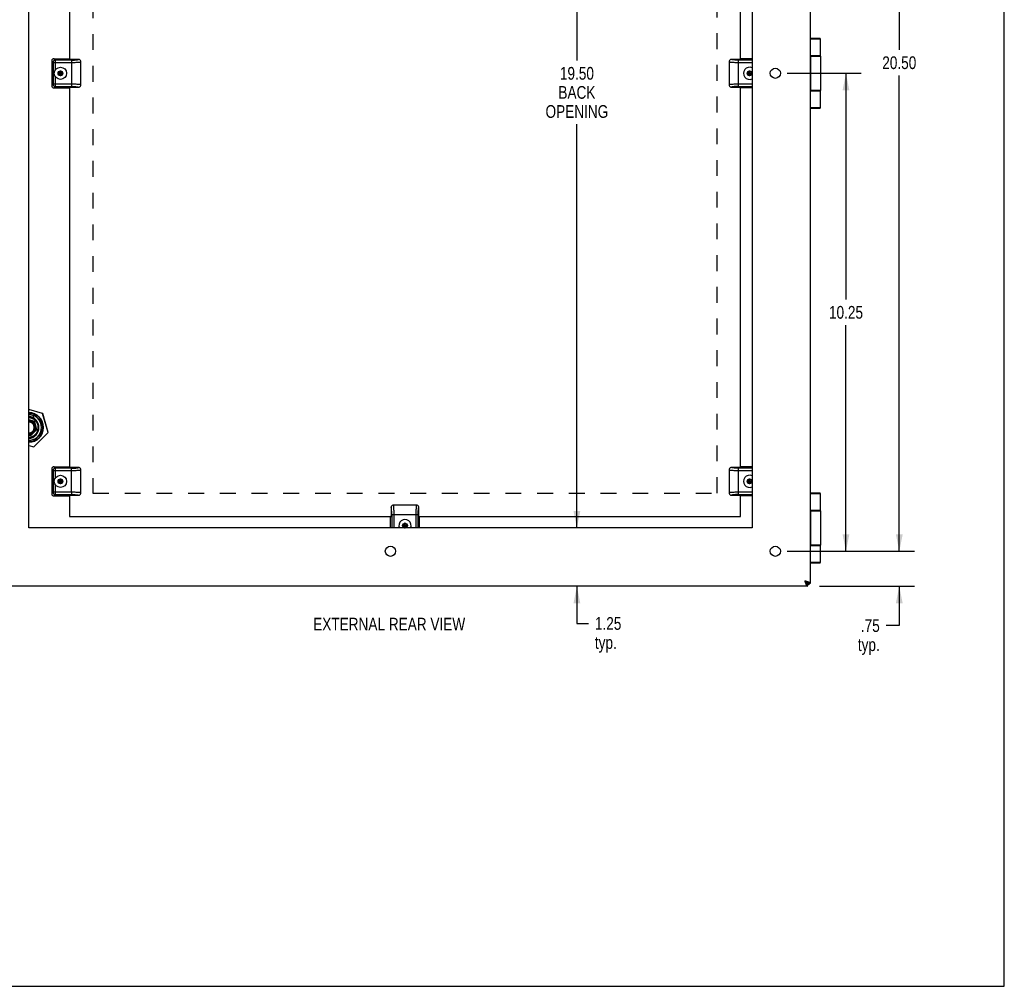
# Model space of a CAD drawing. Header units: inches. Extents: x 0 to 61.8, y 0 to 40.
# Tile 9 of 11: x 40.7 to 61.8, y 0 to 20.7. Entities that reach past the tile are written whole.
import ezdxf

# ---------------------------------------------------------------- set-up
doc = ezdxf.new("R2010")
doc.units = ezdxf.units.IN
doc.header["$LTSCALE"] = 3.4
doc.header["$MEASUREMENT"] = 0
doc.linetypes.add('HIDDEN', pattern=[0.2, 0.1, -0.1])
doc.layers.get('0').update_dxf_attribs({"linetype": 'CONTINUOUS'})
for name, color, linetype in [('02___PRT_ALL_AXES', 7, 'CONTINUOUS'), ('DEFAULT_2', 8, 'HIDDEN'), ('DIMENSIONS', 7, 'CONTINUOUS')]:
    doc.layers.add(name, color=color, linetype=linetype)
doc.styles.get("Standard").update_dxf_attribs({"font": 'txt', "width": 0.8})
doc.dimstyles.new('DIMSTYLE_1', dxfattribs={"dimtxt": 0.272727, "dimasz": 0.363636, "dimexe": 0.09, "dimexo": 0.07, "dimgap": 0.0375, "dimtad": 0, "dimtih": 1, "dimtoh": 1, "dimzin": 4, "dimdsep": 46, "dimtxsty": 'Standard', "dimblk": '_FILLED', "dimblk1": '_FILLED', "dimblk2": '_FILLED', "dimcen": 0.09, "dimadec": 0, "dimazin": 0, "dimtfac": 1, "dimtofl": 0, "dimtmove": 0, "dimatfit": 3, "dimldrblk": '_FILLED', "dimfxl": 0, "dimtolj": 1, "dimtzin": 4, "dimarcsym": 0})

# ---------------------------------------------------------------- blocks, each defined once
blk = doc.blocks.new('_FILLED')
at = {"color": 0, "linetype": 'ByBlock'}
blk.add_solid([(0, 0), (-1, 0.2), (-1, -0.2)], dxfattribs=at)
blk = doc.blocks.new('*D3')
at = {"layer": 'DIMENSIONS', "color": 2, "linetype": 'Continuous'}
for p, q in [((57.165, 29.828), (59.894, 29.828)), ((59.567, 29.828), (59.567, 20.079)), ((59.567, 9.328), (59.567, 19.533)), ((57.274, 9.328), (59.894, 9.328))]:
    blk.add_line(p, q, dxfattribs=at)
at = {"layer": 'DIMENSIONS', "color": 2, "linetype": 'Continuous', "xscale": 0.3636363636, "yscale": 0.3636363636, "zscale": 0.3636363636}
for p, rotation in [((59.567, 29.828), 90), ((59.567, 9.328), 270)]:
    blk.add_blockref('_FILLED', p, dxfattribs=dict(at, rotation=rotation))
at = {"layer": 'DIMENSIONS', "color": 2, "linetype": 'Continuous', "insert": (59.567, 19.942), "char_height": 0.2727, "width": 1.09091, "attachment_point": 2, "line_spacing_factor": 0.9}
blk.add_mtext('20.50', dxfattribs=at)
blk = doc.blocks.new('*D4')
at = {"layer": 'DIMENSIONS', "color": 2, "linetype": 'Continuous'}
for p, q in [((59.567, 9.328), (59.567, 10.055)), ((57.165, 9.328), (59.894, 9.328)), ((57.855, 8.578), (59.894, 8.578)), ((59.567, 8.578), (59.567, 7.735)), ((59.567, 7.735), (59.285, 7.735))]:
    blk.add_line(p, q, dxfattribs=at)
at = {"layer": 'DIMENSIONS', "color": 2, "linetype": 'Continuous', "xscale": 0.3636363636, "yscale": 0.3636363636, "zscale": 0.3636363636}
for p, rotation in [((59.567, 9.328), 270), ((59.567, 8.578), 90)]:
    blk.add_blockref('_FILLED', p, dxfattribs=dict(at, rotation=rotation))
at = {"layer": 'DIMENSIONS', "color": 2, "linetype": 'Continuous', "insert": (59.149, 7.871), "char_height": 0.2727, "width": 0.87273, "attachment_point": 3, "line_spacing_factor": 0.9}
blk.add_mtext('.75\\Ptyp.', dxfattribs=at)
blk = doc.blocks.new('*D11')
at = {"layer": 'DIMENSIONS', "color": 2, "linetype": 'Continuous'}
for p, q in [((57.165, 19.578), (58.752, 19.578)), ((58.425, 19.578), (58.425, 14.726)), ((58.425, 9.328), (58.425, 14.18)), ((57.165, 9.328), (58.752, 9.328))]:
    blk.add_line(p, q, dxfattribs=at)
at = {"layer": 'DIMENSIONS', "color": 2, "linetype": 'Continuous', "xscale": 0.3636363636, "yscale": 0.3636363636, "zscale": 0.3636363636}
for p, rotation in [((58.425, 19.578), 90), ((58.425, 9.328), 270)]:
    blk.add_blockref('_FILLED', p, dxfattribs=dict(at, rotation=rotation))
at = {"layer": 'DIMENSIONS', "color": 2, "linetype": 'Continuous', "insert": (58.425, 14.589), "char_height": 0.2727, "width": 1.09091, "attachment_point": 2, "line_spacing_factor": 0.9}
blk.add_mtext('10.25', dxfattribs=at)
blk = doc.blocks.new('*D14')
at = {"layer": 'DIMENSIONS', "color": 2, "linetype": 'Continuous'}
for p, q in [((52.658, 29.328), (52.658, 19.851)), ((52.658, 9.828), (52.658, 18.487))]:
    blk.add_line(p, q, dxfattribs=at)
at = {"layer": 'DIMENSIONS', "color": 2, "linetype": 'Continuous', "xscale": 0.3636363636, "yscale": 0.3636363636, "zscale": 0.3636363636}
for p, rotation in [((52.658, 29.328), 90), ((52.658, 9.828), 270)]:
    blk.add_blockref('_FILLED', p, dxfattribs=dict(at, rotation=rotation))
at = {"layer": 'DIMENSIONS', "color": 2, "linetype": 'Continuous', "insert": (52.658, 19.714), "char_height": 0.2727, "width": 1.52727, "attachment_point": 2, "line_spacing_factor": 0.9}
blk.add_mtext('19.50\\PBACK\\POPENING', dxfattribs=at)
blk = doc.blocks.new('*D15')
at = {"layer": 'DIMENSIONS', "color": 2, "linetype": 'Continuous'}
for p, q in [((52.658, 9.828), (52.658, 10.555)), ((52.658, 8.578), (52.658, 7.781)), ((52.658, 7.781), (52.907, 7.781))]:
    blk.add_line(p, q, dxfattribs=at)
at = {"layer": 'DIMENSIONS', "color": 2, "linetype": 'Continuous', "xscale": 0.3636363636, "yscale": 0.3636363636, "zscale": 0.3636363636}
for p, rotation in [((52.658, 9.828), 270), ((52.658, 8.578), 90)]:
    blk.add_blockref('_FILLED', p, dxfattribs=dict(at, rotation=rotation))
at = {"layer": 'DIMENSIONS', "color": 2, "linetype": 'Continuous', "insert": (53.043, 7.917), "char_height": 0.2727, "width": 0.87273, "attachment_point": 1, "line_spacing_factor": 0.9}
blk.add_mtext('1.25\\Ptyp.', dxfattribs=at)

msp = doc.modelspace()

# ---------------------------------------------------------------- linework, layer by layer
at = {"color": 7, "linetype": 'Continuous'}
for p, q in [((61.8182, 0), (61.8182, 40)), ((57.8605, 20.3281), (57.6608, 20.3281)), ((57.8805, 20.3081), (57.6608, 20.3081)), ((41.4008, 19.8408), (41.4008, 19.3154)), ((41.4296, 19.812), (41.4008, 19.8408)), ((41.4506, 19.8906), (41.4794, 19.8618)), ((41.4506, 19.8906), (41.7336, 19.8906)), ((41.4794, 19.6509), (41.4794, 19.8618)), ((41.8258, 19.8618), (41.4794, 19.8618)), ((41.7858, 19.8806), (41.7794, 19.8869)), ((41.9745, 19.8766), (41.7898, 19.8766)), ((41.8258, 19.8618), (41.8258, 19.2944)), ((56.1568, 19.8766), (55.972, 19.8766)), ((56.0124, 19.8658), (56.0092, 19.8661)), ((56.0146, 19.8656), (56.0124, 19.8658)), ((56.018, 19.8653), (56.0146, 19.8656)), ((56.0216, 19.8651), (56.018, 19.8653)), ((56.0252, 19.8648), (56.0216, 19.8651)), ((56.0289, 19.8645), (56.0252, 19.8648)), ((56.0329, 19.8643), (56.0289, 19.8645)), ((56.0364, 19.8641), (56.0329, 19.8643)), ((56.0397, 19.8639), (56.0364, 19.8641)), ((56.044, 19.8636), (56.0397, 19.8639)), ((56.0486, 19.8634), (56.044, 19.8636)), ((56.0488, 19.8634), (56.0488, 19.8634)), ((56.0488, 19.8634), (56.0488, 19.8634)), ((56.0622, 19.8628), (56.0589, 19.863)), ((56.0668, 19.8627), (56.0622, 19.8628)), ((56.0712, 19.8625), (56.0668, 19.8627)), ((56.0763, 19.8624), (56.0712, 19.8625)), ((56.0802, 19.8623), (56.0763, 19.8624)), ((56.0845, 19.8622), (56.0802, 19.8623)), ((56.0891, 19.8621), (56.0845, 19.8622)), ((56.0927, 19.862), (56.0891, 19.8621)), ((56.098, 19.8619), (56.0927, 19.862)), ((56.1031, 19.8619), (56.098, 19.8619)), ((56.1079, 19.8618), (56.1031, 19.8619)), ((56.1124, 19.8618), (56.1079, 19.8618)), ((56.1167, 19.8618), (56.1124, 19.8618)), ((56.4108, 19.8618), (56.1167, 19.8618)), ((56.1208, 19.2944), (56.1208, 19.8618)), ((56.4108, 19.8906), (56.2129, 19.8906)), ((57.8805, 19.9531), (57.6608, 19.9531)), ((57.6608, 19.9481), (57.8805, 19.9481)), ((57.6652, 19.2081), (57.6652, 19.9481)), ((41.4296, 19.812), (41.4296, 19.3442)), ((41.4296, 19.812), (41.8258, 19.812)), ((41.5883, 19.6265), (41.5463, 19.6023)), ((41.5883, 19.5297), (41.5883, 19.6265)), ((41.6302, 19.6023), (41.5883, 19.6265)), ((42.0258, 19.3311), (42.0258, 19.8251)), ((42.0258, 19.825), (42.0258, 19.8251)), ((55.9208, 19.8251), (55.9208, 19.3311)), ((55.9208, 19.8251), (55.9208, 19.8251)), ((56.1208, 19.812), (56.4108, 19.812)), ((56.3583, 19.6265), (56.3163, 19.6023)), ((56.4002, 19.6023), (56.3583, 19.6265)), ((56.3583, 19.5297), (56.3583, 19.6265)), ((41.4794, 19.2944), (41.4794, 19.5053)), ((41.5463, 19.6023), (41.5463, 19.5539)), ((41.5463, 19.5539), (41.6302, 19.6023)), ((41.5463, 19.6023), (41.6302, 19.5539)), ((41.5463, 19.5539), (41.5883, 19.5297)), ((41.5883, 19.6238), (41.5487, 19.6009)), ((41.5487, 19.6009), (41.5487, 19.5553)), ((41.5487, 19.5553), (41.5883, 19.5324)), ((41.6278, 19.6009), (41.5883, 19.6238)), ((41.5883, 19.5324), (41.6278, 19.5553)), ((41.5883, 19.5297), (41.6302, 19.5539)), ((41.6278, 19.5553), (41.6278, 19.6009)), ((41.6302, 19.5539), (41.6302, 19.6023)), ((56.3163, 19.5539), (56.4002, 19.6023)), ((56.3163, 19.6023), (56.4002, 19.5539)), ((56.3163, 19.6023), (56.3163, 19.5539)), ((56.3163, 19.5539), (56.3583, 19.5297)), ((56.3583, 19.6238), (56.3187, 19.6009)), ((56.3187, 19.6009), (56.3187, 19.5553)), ((56.3187, 19.5553), (56.3583, 19.5324)), ((56.3978, 19.6009), (56.3583, 19.6238)), ((56.3583, 19.5324), (56.3978, 19.5553)), ((56.3583, 19.5297), (56.4002, 19.5539)), ((56.3978, 19.5553), (56.3978, 19.6009)), ((56.4002, 19.5539), (56.4002, 19.6023)), ((41.4008, 19.3154), (41.4296, 19.3442)), ((41.8258, 19.3442), (41.4296, 19.3442)), ((41.4794, 19.2944), (41.4506, 19.2656)), ((41.4506, 19.2656), (41.7336, 19.2656)), ((41.4794, 19.2944), (41.8298, 19.2944)), ((41.7898, 19.2796), (41.9745, 19.2796)), ((41.8298, 19.2944), (41.8341, 19.2944)), ((41.8341, 19.2944), (41.8387, 19.2944)), ((41.8387, 19.2944), (41.8435, 19.2943)), ((41.8435, 19.2943), (41.8485, 19.2943)), ((41.8485, 19.2943), (41.8538, 19.2942)), ((41.8538, 19.2942), (41.8574, 19.2941)), ((41.8574, 19.2941), (41.862, 19.294)), ((41.862, 19.294), (41.8663, 19.2939)), ((41.8663, 19.2939), (41.8702, 19.2938)), ((41.8702, 19.2938), (41.8753, 19.2937)), ((41.8753, 19.2937), (41.8797, 19.2935)), ((41.8797, 19.2935), (41.8843, 19.2934)), ((41.8843, 19.2934), (41.8876, 19.2933)), ((41.8979, 19.2928), (41.8979, 19.2928)), ((41.8979, 19.2928), (41.9025, 19.2926)), ((41.9025, 19.2926), (41.9068, 19.2923)), ((41.9068, 19.2923), (41.9101, 19.2921)), ((41.9101, 19.2921), (41.9136, 19.2919)), ((41.9136, 19.2919), (41.9176, 19.2917)), ((41.9176, 19.2917), (41.9213, 19.2914)), ((41.9261, 19.291), (41.9296, 19.2908)), ((41.9296, 19.2908), (41.9319, 19.2906)), ((41.9319, 19.2906), (41.9341, 19.2904)), ((41.9341, 19.2904), (41.9373, 19.2901)), ((42.0258, 19.3311), (42.0258, 19.3311)), ((55.9208, 19.3312), (55.9208, 19.3311)), ((55.972, 19.2796), (56.1568, 19.2796)), ((56.4108, 19.3442), (56.1208, 19.3442)), ((56.1208, 19.2944), (56.4108, 19.2944)), ((56.1608, 19.2756), (56.1671, 19.2693)), ((56.4108, 19.2656), (56.2129, 19.2656)), ((57.8805, 19.2081), (57.6608, 19.2081)), ((57.6608, 19.2031), (57.8805, 19.2031)), ((57.6608, 18.8481), (57.8805, 18.8481)), ((57.6608, 18.8281), (57.8605, 18.8281)), ((41.2071, 12.2833), (40.9108, 12.3686)), ((41.2063, 12.2807), (40.9108, 12.3657)), ((41.2085, 12.0793), (41.0049, 12.2829)), ((41.0093, 12.2676), (41.1932, 12.0837)), ((41.2063, 12.2807), (41.2071, 12.2833)), ((41.2063, 12.2807), (41.2089, 12.2815)), ((41.3227, 11.8762), (41.2063, 12.2807)), ((41.3253, 11.877), (41.2089, 12.2815)), ((41.04, 12.1144), (40.9108, 12.144)), ((41.0316, 12.106), (40.9108, 12.1337)), ((41.0093, 12.1885), (41.0093, 12.238)), ((41.0316, 12.106), (41.04, 12.1144)), ((41.0692, 11.9421), (41.0316, 12.106)), ((41.0802, 11.9389), (41.04, 12.1144)), ((40.9108, 11.8315), (40.9497, 11.8226)), ((40.9108, 11.8213), (40.9529, 11.8116)), ((40.9497, 11.8226), (40.9902, 11.8631)), ((40.9497, 11.8226), (40.9529, 11.8116)), ((40.9529, 11.8116), (41.0802, 11.9389)), ((40.9902, 11.8631), (40.988, 11.8664)), ((41.0049, 11.6834), (41.2085, 11.8869)), ((41.1932, 11.8825), (41.0093, 11.6986)), ((41.0156, 11.5692), (41.3227, 11.8762)), ((41.0175, 11.5672), (41.3246, 11.8743)), ((41.0287, 11.9016), (41.0254, 11.9038)), ((41.0287, 11.9016), (41.0692, 11.9421)), ((41.0692, 11.9421), (41.0802, 11.9389)), ((41.1287, 11.9833), (41.1287, 11.9829)), ((41.3227, 11.8762), (41.3253, 11.877)), ((41.3227, 11.8762), (41.3246, 11.8743)), ((40.9108, 11.5993), (41.0156, 11.5692)), ((40.9108, 11.5965), (41.0148, 11.5665)), ((41.0156, 11.5692), (41.0148, 11.5665)), ((41.0156, 11.5692), (41.0175, 11.5672)), ((41.4296, 11.062), (41.4008, 11.0908)), ((41.4008, 11.0908), (41.4008, 10.5654)), ((41.4296, 11.062), (41.8258, 11.062)), ((41.4296, 11.062), (41.4296, 10.5942)), ((41.4506, 11.1406), (41.4794, 11.1118)), ((41.4506, 11.1406), (41.7336, 11.1406)), ((41.8258, 11.1118), (41.4794, 11.1118)), ((41.4794, 10.9009), (41.4794, 11.1118)), ((41.7858, 11.1306), (41.7794, 11.1369)), ((41.9745, 11.1266), (41.7898, 11.1266)), ((41.8258, 10.5942), (41.8258, 11.1118)), ((42.0258, 10.5811), (42.0258, 11.0751)), ((42.0258, 11.075), (42.0258, 11.0751)), ((55.9208, 11.0751), (55.9208, 10.5811)), ((55.9208, 11.0751), (55.9208, 11.0751)), ((56.1568, 11.1266), (55.972, 11.1266)), ((56.0124, 11.1158), (56.0092, 11.1161)), ((56.0146, 11.1156), (56.0124, 11.1158)), ((56.018, 11.1153), (56.0146, 11.1156)), ((56.0216, 11.1151), (56.018, 11.1153)), ((56.0252, 11.1148), (56.0216, 11.1151)), ((56.0289, 11.1145), (56.0252, 11.1148)), ((56.0329, 11.1143), (56.0289, 11.1145)), ((56.0364, 11.1141), (56.0329, 11.1143)), ((56.0397, 11.1139), (56.0364, 11.1141)), ((56.044, 11.1136), (56.0397, 11.1139)), ((56.0486, 11.1134), (56.044, 11.1136)), ((56.0488, 11.1134), (56.0488, 11.1134)), ((56.0488, 11.1134), (56.0488, 11.1134)), ((56.0655, 11.1127), (56.06, 11.1129)), ((56.0696, 11.1126), (56.0655, 11.1127)), ((56.0745, 11.1124), (56.0696, 11.1126)), ((56.0782, 11.1123), (56.0745, 11.1124)), ((56.0823, 11.1122), (56.0782, 11.1123)), ((56.0868, 11.1121), (56.0823, 11.1122)), ((56.091, 11.112), (56.0868, 11.1121)), ((56.0963, 11.112), (56.091, 11.112)), ((56.1014, 11.1119), (56.0963, 11.112)), ((56.1063, 11.1119), (56.1014, 11.1119)), ((56.1109, 11.1118), (56.1063, 11.1119)), ((56.1153, 11.1118), (56.1109, 11.1118)), ((56.1208, 11.0958), (56.1208, 11.1118)), ((56.1208, 11.062), (56.1208, 11.0958)), ((56.1208, 11.062), (56.4108, 11.062)), ((56.1208, 10.5444), (56.1208, 11.062)), ((56.4108, 11.1406), (56.2129, 11.1406)), ((41.5883, 10.8765), (41.5463, 10.8523)), ((41.5463, 10.8523), (41.6302, 10.8039)), ((41.5463, 10.8523), (41.5463, 10.8039)), ((41.5463, 10.8039), (41.6302, 10.8523)), ((41.5463, 10.8039), (41.5883, 10.7797)), ((41.5883, 10.8738), (41.5487, 10.8509)), ((41.5487, 10.8509), (41.5487, 10.8053)), ((41.5487, 10.8053), (41.5883, 10.7824)), ((41.6302, 10.8523), (41.5883, 10.8765)), ((41.5883, 10.7797), (41.5883, 10.8765)), ((41.6278, 10.8509), (41.5883, 10.8738)), ((41.5883, 10.7824), (41.6278, 10.8053)), ((41.5883, 10.7797), (41.6302, 10.8039)), ((41.6278, 10.8053), (41.6278, 10.8509)), ((41.6302, 10.8039), (41.6302, 10.8523)), ((56.3583, 10.8765), (56.3163, 10.8523)), ((56.3163, 10.8523), (56.4002, 10.8039)), ((56.3163, 10.8523), (56.3163, 10.8039)), ((56.3163, 10.8039), (56.4002, 10.8523)), ((56.3163, 10.8039), (56.3583, 10.7797)), ((56.3583, 10.8738), (56.3187, 10.8509)), ((56.3187, 10.8509), (56.3187, 10.8053)), ((56.3187, 10.8053), (56.3583, 10.7824)), ((56.4002, 10.8523), (56.3583, 10.8765)), ((56.3583, 10.7797), (56.3583, 10.8765)), ((56.3978, 10.8509), (56.3583, 10.8738)), ((56.3583, 10.7824), (56.3978, 10.8053)), ((56.3583, 10.7797), (56.4002, 10.8039)), ((56.3978, 10.8053), (56.3978, 10.8509)), ((56.4002, 10.8039), (56.4002, 10.8523)), ((41.4008, 10.5654), (41.4296, 10.5942)), ((41.8258, 10.5942), (41.4296, 10.5942)), ((41.4794, 10.5444), (41.4794, 10.7553)), ((41.8258, 10.5942), (41.8258, 10.5604)), ((41.8258, 10.5604), (41.8258, 10.5444)), ((42.0258, 10.5811), (42.0258, 10.5811)), ((55.9208, 10.5812), (55.9208, 10.5811)), ((56.4108, 10.5942), (56.1208, 10.5942)), ((57.8605, 10.5781), (57.6608, 10.5781)), ((57.8805, 10.5581), (57.6608, 10.5581)), ((41.4794, 10.5444), (41.4506, 10.5156)), ((41.4506, 10.5156), (41.7336, 10.5156)), ((41.4794, 10.5444), (41.8298, 10.5444)), ((41.7898, 10.5296), (41.9745, 10.5296)), ((41.8298, 10.5444), (41.8341, 10.5444)), ((41.8341, 10.5444), (41.8387, 10.5444)), ((41.8387, 10.5444), (41.8435, 10.5443)), ((41.8435, 10.5443), (41.8485, 10.5443)), ((41.8485, 10.5443), (41.8538, 10.5442)), ((41.8538, 10.5442), (41.8574, 10.5441)), ((41.8574, 10.5441), (41.862, 10.544)), ((41.862, 10.544), (41.8663, 10.5439)), ((41.8663, 10.5439), (41.8702, 10.5438)), ((41.8702, 10.5438), (41.8753, 10.5437)), ((41.8753, 10.5437), (41.8797, 10.5435)), ((41.8797, 10.5435), (41.8843, 10.5434)), ((41.8843, 10.5434), (41.8876, 10.5433)), ((41.8979, 10.5428), (41.8979, 10.5428)), ((41.8979, 10.5428), (41.9025, 10.5426)), ((41.9025, 10.5426), (41.9049, 10.5424)), ((41.9049, 10.5424), (41.9081, 10.5423)), ((41.9081, 10.5423), (41.9115, 10.5421)), ((41.9115, 10.5421), (41.915, 10.5418)), ((41.915, 10.5418), (41.9188, 10.5416)), ((41.9188, 10.5416), (41.9225, 10.5413)), ((41.9225, 10.5413), (41.9261, 10.541)), ((41.9261, 10.541), (41.9296, 10.5408)), ((41.9296, 10.5408), (41.9319, 10.5406)), ((41.9319, 10.5406), (41.9341, 10.5404)), ((41.9341, 10.5404), (41.9373, 10.5401)), ((55.972, 10.5296), (56.1568, 10.5296)), ((56.1208, 10.5444), (56.4108, 10.5444)), ((56.1608, 10.5256), (56.1671, 10.5193)), ((56.4108, 10.5156), (56.2129, 10.5156)), ((48.6748, 10.2668), (48.6748, 10.0821)), ((49.2203, 10.3181), (48.7263, 10.3181)), ((48.7263, 10.3181), (48.7263, 10.3181)), ((49.2203, 10.3181), (49.2202, 10.3181)), ((49.257, 10.1358), (49.2571, 10.1408)), ((49.257, 10.131), (49.257, 10.1358)), ((49.257, 10.1265), (49.257, 10.131)), ((49.2571, 10.1408), (49.2572, 10.1461)), ((49.2572, 10.1497), (49.2573, 10.1544)), ((49.2572, 10.1461), (49.2572, 10.1497)), ((49.2573, 10.1544), (49.2574, 10.1586)), ((49.2574, 10.1586), (49.2575, 10.1625)), ((49.2575, 10.1625), (49.2577, 10.1677)), ((49.2577, 10.1677), (49.2578, 10.172)), ((49.2578, 10.172), (49.258, 10.1767)), ((49.258, 10.1767), (49.2581, 10.18)), ((49.2585, 10.19), (49.2585, 10.1901)), ((49.2586, 10.1902), (49.2588, 10.1949)), ((49.2585, 10.1901), (49.2585, 10.1901)), ((49.2588, 10.1949), (49.259, 10.1991)), ((49.259, 10.1991), (49.2592, 10.2025)), ((49.2595, 10.2066), (49.2597, 10.2099)), ((49.2597, 10.2099), (49.2599, 10.2137)), ((49.2599, 10.2137), (49.2602, 10.2173)), ((49.2602, 10.2173), (49.2605, 10.2208)), ((49.2605, 10.2208), (49.2608, 10.2243)), ((49.2608, 10.2243), (49.261, 10.2265)), ((49.261, 10.2265), (49.2613, 10.2297)), ((49.2718, 10.0821), (49.2718, 10.2668)), ((57.8805, 10.2031), (57.6608, 10.2031)), ((57.6608, 10.1981), (57.8805, 10.1981)), ((57.6652, 9.4581), (57.6652, 10.1981)), ((48.6608, 9.8281), (48.6608, 10.026)), ((48.6708, 10.0781), (48.6644, 10.0718)), ((48.6896, 10.1181), (49.2569, 10.1181)), ((48.6896, 10.1181), (48.6896, 9.8281)), ((48.7394, 9.8281), (48.7394, 10.1181)), ((48.9733, 9.929), (48.9313, 9.9048)), ((48.9733, 9.9263), (48.9337, 9.9034)), ((49.0152, 9.9048), (48.9733, 9.929)), ((48.9733, 9.8322), (48.9733, 9.929)), ((49.0128, 9.9034), (48.9733, 9.9263)), ((49.2071, 10.1181), (49.2071, 9.8281)), ((49.2569, 10.1221), (49.257, 10.1265)), ((49.2569, 9.8281), (49.2569, 10.1221)), ((49.2858, 9.8281), (49.2858, 10.026)), ((48.9313, 9.9048), (49.0152, 9.8564)), ((48.9313, 9.9048), (48.9313, 9.8564)), ((48.9313, 9.8564), (49.0152, 9.9048)), ((48.9313, 9.8564), (48.9733, 9.8322)), ((48.9337, 9.9034), (48.9337, 9.8578)), ((48.9337, 9.8578), (48.9733, 9.8349)), ((48.9733, 9.8349), (49.0128, 9.8578)), ((48.9733, 9.8322), (49.0152, 9.8564)), ((49.0128, 9.8578), (49.0128, 9.9034)), ((49.0152, 9.8564), (49.0152, 9.9048)), ((57.8805, 9.4581), (57.6608, 9.4581)), ((57.6608, 9.4531), (57.8805, 9.4531)), ((57.6608, 9.0981), (57.8805, 9.0981)), ((57.6608, 9.0781), (57.8605, 9.0781)), ((57.5794, 8.6595), (57.5408, 8.6981)), ((57.5794, 8.6595), (57.5675, 8.6595)), ((57.5794, 8.6714), (57.5794, 8.6595)), ((57.6608, 8.6381), (57.6008, 8.6381)), ((57.6008, 8.5781), (57.6008, 8.6381)), ((57.6307, 8.6381), (57.6307, 8.6081)), ((0, 0), (61.8182, 0))]:
    msp.add_line(p, q, dxfattribs=at)
at = {"color": 3, "linetype": 'Continuous'}
for p, q in [((57.6608, 30.5181), (57.6608, 8.6381)), ((41.7858, 28.0296), (41.7858, 19.8766)), ((56.1608, 19.8766), (56.1608, 28.0296)), ((41.7858, 19.2796), (41.7858, 11.1266)), ((56.1608, 11.1266), (56.1608, 19.2796)), ((41.7858, 10.5296), (41.7858, 10.0781)), ((56.1608, 10.0781), (56.1608, 10.5296)), ((41.7858, 10.0781), (48.6748, 10.0781)), ((49.2718, 10.0781), (56.1608, 10.0781)), ((57.6008, 8.5781), (39.7208, 8.5781)), ((57.6307, 8.6081), (57.6008, 8.6081))]:
    msp.add_line(p, q, dxfattribs=at)
at = {"color": 7, "linetype": 'Continuous'}
for points in [[(41.4154, 19.876), (41.411, 19.8711), (41.4074, 19.8657), (41.4045, 19.8599), (41.4025, 19.8537), (41.4012, 19.8474), (41.4008, 19.8408)], [(41.4506, 19.8906), (41.444, 19.8902), (41.4376, 19.8889), (41.4315, 19.8868), (41.4256, 19.8839), (41.4203, 19.8803), (41.4154, 19.876)], [(41.4443, 19.8471), (41.44, 19.8422), (41.4364, 19.8368), (41.4335, 19.831), (41.4314, 19.8248), (41.43, 19.8185), (41.4296, 19.812)], [(41.4794, 19.8618), (41.4729, 19.8613), (41.4666, 19.86), (41.4604, 19.8579), (41.4546, 19.855), (41.4492, 19.8514), (41.4443, 19.8471)], [(41.7336, 19.8906), (41.7393, 19.8906), (41.7449, 19.8905), (41.7503, 19.8903), (41.7554, 19.8901), (41.7602, 19.8899), (41.7647, 19.8895)], [(41.7647, 19.8895), (41.7686, 19.8892), (41.772, 19.8888), (41.7749, 19.8884), (41.7771, 19.8879), (41.7786, 19.8874), (41.7794, 19.8869)], [(41.8258, 19.8618), (41.8584, 19.8621), (41.8881, 19.863), (41.9152, 19.8644), (41.9384, 19.8662), (41.9565, 19.8685), (41.969, 19.871), (41.9749, 19.8737), (41.9745, 19.8766)], [(42.0067, 19.865), (42.0043, 19.8668), (41.9975, 19.871), (41.99, 19.8741), (41.9824, 19.8759), (41.9745, 19.8766)], [(42.0257, 19.825), (42.0237, 19.8392), (42.018, 19.852), (42.0097, 19.8623), (42.0067, 19.865)], [(55.9395, 19.8648), (55.9366, 19.8622), (55.9283, 19.8519), (55.9228, 19.8391), (55.9208, 19.8251)], [(55.972, 19.8766), (55.9641, 19.876), (55.9565, 19.8741), (55.9491, 19.8711), (55.9423, 19.8669), (55.9395, 19.8647)], [(55.9711, 19.874), (55.9711, 19.8741), (55.971, 19.8741), (55.971, 19.8742), (55.9709, 19.8742), (55.9709, 19.8743), (55.9709, 19.8744), (55.9708, 19.8745), (55.9708, 19.8745), (55.9708, 19.8746), (55.9708, 19.8747), (55.9708, 19.8747), (55.9708, 19.8748), (55.9708, 19.8749), (55.9708, 19.875), (55.9708, 19.8751), (55.9708, 19.8751), (55.9708, 19.8752), (55.9708, 19.8753), (55.9709, 19.8754), (55.9709, 19.8754), (55.9709, 19.8755), (55.9709, 19.8755), (55.9709, 19.8755)], [(55.9709, 19.8755), (55.9709, 19.8755), (55.9709, 19.8755), (55.9709, 19.8755), (55.9709, 19.8756), (55.971, 19.8757), (55.9712, 19.8759), (55.9715, 19.8762), (55.972, 19.8766)], [(55.9767, 19.8712), (55.9759, 19.8715), (55.9755, 19.8716), (55.9751, 19.8718), (55.9748, 19.8719), (55.9744, 19.872), (55.9741, 19.8722), (55.9737, 19.8723), (55.9734, 19.8724), (55.9731, 19.8726), (55.9729, 19.8727), (55.9726, 19.8729), (55.9724, 19.873), (55.9721, 19.8731), (55.9719, 19.8733), (55.9717, 19.8734), (55.9716, 19.8735), (55.9714, 19.8737), (55.9713, 19.8738), (55.9712, 19.8739), (55.9711, 19.874)], [(56.0092, 19.8661), (56.0063, 19.8664), (56.0044, 19.8666), (56.0026, 19.8668), (56.0009, 19.867), (55.9991, 19.8672), (55.9974, 19.8674), (55.9957, 19.8677), (55.994, 19.8679), (55.9924, 19.8681), (55.9907, 19.8684), (55.9892, 19.8686), (55.9876, 19.8689), (55.9862, 19.8691), (55.9847, 19.8694), (55.9833, 19.8697), (55.982, 19.8699), (55.9807, 19.8702), (55.9795, 19.8705), (55.9783, 19.8708), (55.9773, 19.8711), (55.9767, 19.8712)], [(56.0488, 19.8634), (56.0487, 19.8634), (56.0486, 19.8634)], [(56.0589, 19.863), (56.0505, 19.8633), (56.0488, 19.8634)], [(41.8258, 19.812), (41.8519, 19.8121), (41.8776, 19.8124), (41.9024, 19.813), (41.9259, 19.8137), (41.9476, 19.8147), (41.9672, 19.8158)], [(41.9672, 19.8158), (41.9858, 19.8173), (42.0013, 19.8188), (42.0134, 19.8206), (42.0214, 19.8224), (42.0253, 19.8242), (42.0258, 19.825)], [(55.9208, 19.8251), (55.9211, 19.8243), (55.9248, 19.8225), (55.9326, 19.8207), (55.9445, 19.8189), (55.9602, 19.8173), (55.9793, 19.8158)], [(55.9793, 19.8158), (55.9988, 19.8147), (56.0203, 19.8138), (56.043, 19.813), (56.0673, 19.8125), (56.0934, 19.8121), (56.1208, 19.812)], [(41.4008, 19.3154), (41.4012, 19.3088), (41.4025, 19.3025), (41.4045, 19.2963), (41.4074, 19.2905), (41.411, 19.2851), (41.4154, 19.2802)], [(41.4154, 19.2802), (41.4203, 19.2759), (41.4256, 19.2723), (41.4315, 19.2694), (41.4376, 19.2673), (41.444, 19.266), (41.4506, 19.2656)], [(41.4296, 19.3442), (41.43, 19.3378), (41.4314, 19.3314), (41.4335, 19.3253), (41.4364, 19.3194), (41.44, 19.314), (41.4443, 19.3091)], [(41.4443, 19.3091), (41.4492, 19.3048), (41.4546, 19.3012), (41.4604, 19.2983), (41.4666, 19.2962), (41.4729, 19.2949), (41.4794, 19.2944)], [(41.9672, 19.3404), (41.9477, 19.3415), (41.9263, 19.3425), (41.9035, 19.3432), (41.8792, 19.3437), (41.8531, 19.3441), (41.8258, 19.3442)], [(41.8876, 19.2933), (41.8961, 19.2929), (41.8979, 19.2928)], [(41.9213, 19.2914), (41.9249, 19.2911), (41.9261, 19.291)], [(41.9373, 19.2901), (41.9402, 19.2898), (41.9421, 19.2896), (41.9439, 19.2894), (41.9456, 19.2892), (41.9474, 19.289), (41.9491, 19.2888), (41.9508, 19.2885), (41.9525, 19.2883), (41.9542, 19.2881), (41.9558, 19.2878), (41.9573, 19.2876), (41.9589, 19.2873), (41.9604, 19.2871), (41.9618, 19.2868), (41.9632, 19.2866), (41.9645, 19.2863), (41.9658, 19.286), (41.967, 19.2857), (41.9682, 19.2854), (41.9692, 19.2851), (41.9698, 19.285)], [(42.0258, 19.3311), (42.0254, 19.3319), (42.0217, 19.3337), (42.0139, 19.3355), (42.002, 19.3373), (41.9863, 19.3389), (41.9672, 19.3404)], [(41.9698, 19.285), (41.9706, 19.2847), (41.971, 19.2846), (41.9714, 19.2844), (41.9717, 19.2843), (41.9721, 19.2842), (41.9724, 19.284), (41.9728, 19.2839), (41.9731, 19.2838), (41.9734, 19.2836), (41.9736, 19.2835), (41.9739, 19.2834), (41.9741, 19.2832), (41.9744, 19.2831), (41.9746, 19.2829), (41.9748, 19.2828), (41.9749, 19.2827), (41.9751, 19.2825), (41.9752, 19.2824), (41.9753, 19.2823), (41.9754, 19.2822)], [(41.9745, 19.2796), (41.9824, 19.2803), (41.99, 19.2821), (41.9974, 19.2851), (42.0043, 19.2893), (42.0071, 19.2915)], [(41.9756, 19.2807), (41.9756, 19.2807), (41.9756, 19.2807), (41.9756, 19.2807), (41.9756, 19.2806), (41.9755, 19.2805), (41.9753, 19.2803), (41.975, 19.28), (41.9745, 19.2796)], [(41.9754, 19.2822), (41.9754, 19.2822), (41.9755, 19.2821), (41.9755, 19.282), (41.9756, 19.282), (41.9756, 19.2819), (41.9756, 19.2818), (41.9757, 19.2818), (41.9757, 19.2817), (41.9757, 19.2816), (41.9757, 19.2815), (41.9757, 19.2815), (41.9758, 19.2814), (41.9758, 19.2813), (41.9758, 19.2812), (41.9757, 19.2812), (41.9757, 19.2811), (41.9757, 19.281), (41.9757, 19.2809), (41.9757, 19.2808), (41.9756, 19.2808), (41.9756, 19.2807), (41.9756, 19.2807), (41.9756, 19.2807)], [(42.0071, 19.2915), (42.01, 19.2941), (42.0182, 19.3043), (42.0238, 19.3171), (42.0257, 19.3311)], [(55.9793, 19.3404), (55.9607, 19.339), (55.9452, 19.3374), (55.9331, 19.3356), (55.9251, 19.3338), (55.9212, 19.332), (55.9208, 19.3312)], [(55.9208, 19.3312), (55.9228, 19.317), (55.9285, 19.3042), (55.9368, 19.2939), (55.9398, 19.2912)], [(55.9398, 19.2912), (55.9422, 19.2894), (55.9491, 19.2852), (55.9565, 19.2821), (55.9641, 19.2803), (55.972, 19.2796)], [(56.1208, 19.2944), (56.0881, 19.2941), (56.0584, 19.2932), (56.0313, 19.2918), (56.0082, 19.29), (55.99, 19.2877), (55.9775, 19.2852), (55.9716, 19.2825), (55.972, 19.2796)], [(56.1208, 19.3442), (56.0946, 19.3441), (56.069, 19.3438), (56.0441, 19.3432), (56.0206, 19.3425), (55.9989, 19.3415), (55.9793, 19.3404)], [(56.1819, 19.2667), (56.1779, 19.267), (56.1745, 19.2674), (56.1717, 19.2678), (56.1695, 19.2683), (56.1679, 19.2688), (56.1671, 19.2693)], [(56.2129, 19.2656), (56.2072, 19.2656), (56.2017, 19.2657), (56.1962, 19.2659), (56.1911, 19.2661), (56.1863, 19.2663), (56.1819, 19.2667)], [(41.0287, 11.9016), (41.0277, 11.8996), (41.0265, 11.8976), (41.0253, 11.8955), (41.024, 11.8934), (41.0225, 11.8912), (41.0208, 11.8889), (41.019, 11.8866), (41.017, 11.8842), (41.0149, 11.8818), (41.0126, 11.8794), (41.0103, 11.8772), (41.0079, 11.875), (41.0054, 11.873), (41.003, 11.8711), (41.0007, 11.8694), (40.9984, 11.8679), (40.9963, 11.8665), (40.9942, 11.8653), (40.9922, 11.8641), (40.9902, 11.8631)], [(41.4154, 11.126), (41.411, 11.1211), (41.4074, 11.1157), (41.4045, 11.1099), (41.4025, 11.1037), (41.4012, 11.0974), (41.4008, 11.0908)], [(41.4506, 11.1406), (41.444, 11.1402), (41.4376, 11.1389), (41.4315, 11.1368), (41.4256, 11.1339), (41.4203, 11.1303), (41.4154, 11.126)], [(41.4443, 11.0971), (41.44, 11.0922), (41.4364, 11.0868), (41.4335, 11.081), (41.4314, 11.0748), (41.43, 11.0685), (41.4296, 11.062)], [(41.4794, 11.1118), (41.4729, 11.1113), (41.4666, 11.11), (41.4604, 11.1079), (41.4546, 11.105), (41.4492, 11.1014), (41.4443, 11.0971)], [(41.7336, 11.1406), (41.7393, 11.1406), (41.7449, 11.1405), (41.7503, 11.1403), (41.7554, 11.1401), (41.7602, 11.1399), (41.7647, 11.1395)], [(41.7647, 11.1395), (41.7686, 11.1392), (41.772, 11.1388), (41.7749, 11.1384), (41.7771, 11.1379), (41.7786, 11.1374), (41.7794, 11.1369)], [(41.8258, 11.1118), (41.8584, 11.1121), (41.8881, 11.113), (41.9152, 11.1144), (41.9384, 11.1162), (41.9565, 11.1185), (41.969, 11.121), (41.9749, 11.1237), (41.9745, 11.1266)], [(41.8258, 11.062), (41.8519, 11.0621), (41.8776, 11.0624), (41.9024, 11.063), (41.9259, 11.0637), (41.9476, 11.0647), (41.9672, 11.0658)], [(41.9672, 11.0658), (41.9858, 11.0673), (42.0013, 11.0688), (42.0134, 11.0706), (42.0214, 11.0724), (42.0253, 11.0742), (42.0258, 11.075)], [(42.0067, 11.115), (42.0043, 11.1168), (41.9975, 11.121), (41.99, 11.1241), (41.9824, 11.1259), (41.9745, 11.1266)], [(42.0257, 11.075), (42.0237, 11.0892), (42.018, 11.102), (42.0097, 11.1123), (42.0067, 11.115)], [(55.9395, 11.1148), (55.9366, 11.1122), (55.9283, 11.1019), (55.9228, 11.0891), (55.9208, 11.0751)], [(55.9208, 11.0751), (55.9211, 11.0743), (55.9248, 11.0725), (55.9326, 11.0707), (55.9445, 11.0689), (55.9602, 11.0673), (55.9793, 11.0658)], [(55.972, 11.1266), (55.9641, 11.126), (55.9565, 11.1241), (55.9491, 11.1211), (55.9423, 11.1169), (55.9395, 11.1147)], [(55.9711, 11.124), (55.9711, 11.1241), (55.971, 11.1241), (55.971, 11.1242), (55.9709, 11.1242), (55.9709, 11.1243), (55.9709, 11.1244), (55.9708, 11.1245), (55.9708, 11.1245), (55.9708, 11.1246), (55.9708, 11.1247), (55.9708, 11.1247), (55.9708, 11.1248), (55.9708, 11.1249), (55.9708, 11.125), (55.9708, 11.1251), (55.9708, 11.1251), (55.9708, 11.1252), (55.9708, 11.1253), (55.9709, 11.1254), (55.9709, 11.1254), (55.9709, 11.1255), (55.9709, 11.1255), (55.9709, 11.1255)], [(55.9709, 11.1255), (55.9709, 11.1255), (55.9709, 11.1255), (55.9709, 11.1255), (55.9709, 11.1256), (55.971, 11.1257), (55.9712, 11.1259), (55.9715, 11.1262), (55.972, 11.1266)], [(55.9767, 11.1212), (55.9759, 11.1215), (55.9755, 11.1216), (55.9751, 11.1218), (55.9748, 11.1219), (55.9744, 11.122), (55.9741, 11.1222), (55.9737, 11.1223), (55.9734, 11.1224), (55.9731, 11.1226), (55.9729, 11.1227), (55.9726, 11.1229), (55.9724, 11.123), (55.9721, 11.1231), (55.9719, 11.1233), (55.9717, 11.1234), (55.9716, 11.1235), (55.9714, 11.1237), (55.9713, 11.1238), (55.9712, 11.1239), (55.9711, 11.124)], [(56.0092, 11.1161), (56.0063, 11.1164), (56.0044, 11.1166), (56.0026, 11.1168), (56.0009, 11.117), (55.9991, 11.1172), (55.9974, 11.1174), (55.9957, 11.1177), (55.994, 11.1179), (55.9924, 11.1181), (55.9907, 11.1184), (55.9892, 11.1186), (55.9876, 11.1189), (55.9862, 11.1191), (55.9847, 11.1194), (55.9833, 11.1197), (55.982, 11.1199), (55.9807, 11.1202), (55.9795, 11.1205), (55.9783, 11.1208), (55.9773, 11.1211), (55.9767, 11.1212)], [(55.9793, 11.0658), (55.9988, 11.0647), (56.0203, 11.0638), (56.043, 11.063), (56.0673, 11.0625), (56.0934, 11.0621), (56.1208, 11.062)], [(56.0488, 11.1134), (56.0487, 11.1134), (56.0486, 11.1134)], [(56.06, 11.1129), (56.0517, 11.1133), (56.0505, 11.1133), (56.0488, 11.1134)], [(56.4108, 11.1118), (56.1167, 11.1118), (56.1153, 11.1118)], [(41.4008, 10.5654), (41.4012, 10.5588), (41.4025, 10.5525), (41.4045, 10.5463), (41.4074, 10.5405), (41.411, 10.5351), (41.4154, 10.5302)], [(41.4296, 10.5942), (41.43, 10.5878), (41.4314, 10.5814), (41.4335, 10.5753), (41.4364, 10.5694), (41.44, 10.564), (41.4443, 10.5591)], [(41.4443, 10.5591), (41.4492, 10.5548), (41.4546, 10.5512), (41.4604, 10.5483), (41.4666, 10.5462), (41.4729, 10.5449), (41.4794, 10.5444)], [(41.9672, 10.5904), (41.9477, 10.5915), (41.9263, 10.5925), (41.9035, 10.5932), (41.8792, 10.5937), (41.8531, 10.5941), (41.8258, 10.5942)], [(42.0258, 10.5811), (42.0254, 10.5819), (42.0217, 10.5837), (42.0139, 10.5855), (42.002, 10.5873), (41.9863, 10.5889), (41.9672, 10.5904)], [(42.0071, 10.5415), (42.01, 10.5441), (42.0182, 10.5543), (42.0238, 10.5671), (42.0257, 10.5811)], [(55.9793, 10.5904), (55.9607, 10.589), (55.9452, 10.5874), (55.9331, 10.5856), (55.9251, 10.5838), (55.9212, 10.582), (55.9208, 10.5812)], [(55.9208, 10.5812), (55.9228, 10.567), (55.9285, 10.5542), (55.9368, 10.5439), (55.9398, 10.5412)], [(56.1208, 10.5942), (56.0946, 10.5941), (56.069, 10.5938), (56.0441, 10.5932), (56.0206, 10.5925), (55.9989, 10.5915), (55.9793, 10.5904)], [(41.4154, 10.5302), (41.4203, 10.5259), (41.4256, 10.5223), (41.4315, 10.5194), (41.4376, 10.5173), (41.444, 10.516), (41.4506, 10.5156)], [(41.8876, 10.5433), (41.8961, 10.5429), (41.8979, 10.5428)], [(41.9373, 10.5401), (41.9402, 10.5398), (41.9421, 10.5396), (41.9439, 10.5394), (41.9456, 10.5392), (41.9474, 10.539), (41.9491, 10.5388), (41.9508, 10.5385), (41.9525, 10.5383), (41.9542, 10.5381), (41.9558, 10.5378), (41.9573, 10.5376), (41.9589, 10.5373), (41.9604, 10.5371), (41.9618, 10.5368), (41.9632, 10.5366), (41.9645, 10.5363), (41.9658, 10.536), (41.967, 10.5357), (41.9682, 10.5354), (41.9692, 10.5351), (41.9698, 10.535)], [(41.9698, 10.535), (41.9706, 10.5347), (41.971, 10.5346), (41.9714, 10.5344), (41.9717, 10.5343), (41.9721, 10.5342), (41.9724, 10.534), (41.9728, 10.5339), (41.9731, 10.5338), (41.9734, 10.5336), (41.9736, 10.5335), (41.9739, 10.5334), (41.9741, 10.5332), (41.9744, 10.5331), (41.9746, 10.5329), (41.9748, 10.5328), (41.9749, 10.5327), (41.9751, 10.5325), (41.9752, 10.5324), (41.9753, 10.5323), (41.9754, 10.5322)], [(41.9745, 10.5296), (41.9824, 10.5303), (41.99, 10.5321), (41.9974, 10.5351), (42.0043, 10.5393), (42.0071, 10.5415)], [(41.9756, 10.5307), (41.9756, 10.5307), (41.9756, 10.5307), (41.9756, 10.5307), (41.9756, 10.5306), (41.9755, 10.5305), (41.9753, 10.5303), (41.975, 10.53), (41.9745, 10.5296)], [(41.9754, 10.5322), (41.9754, 10.5322), (41.9755, 10.5321), (41.9755, 10.532), (41.9756, 10.532), (41.9756, 10.5319), (41.9756, 10.5318), (41.9757, 10.5318), (41.9757, 10.5317), (41.9757, 10.5316), (41.9757, 10.5315), (41.9757, 10.5315), (41.9758, 10.5314), (41.9758, 10.5313), (41.9758, 10.5312), (41.9757, 10.5312), (41.9757, 10.5311), (41.9757, 10.531), (41.9757, 10.5309), (41.9757, 10.5308), (41.9756, 10.5308), (41.9756, 10.5307), (41.9756, 10.5307), (41.9756, 10.5307)], [(55.9398, 10.5412), (55.9422, 10.5394), (55.9491, 10.5352), (55.9565, 10.5321), (55.9641, 10.5303), (55.972, 10.5296)], [(56.1208, 10.5444), (56.0881, 10.5441), (56.0584, 10.5432), (56.0313, 10.5418), (56.0082, 10.54), (55.99, 10.5377), (55.9775, 10.5352), (55.9716, 10.5325), (55.972, 10.5296)], [(56.1819, 10.5167), (56.1779, 10.517), (56.1745, 10.5174), (56.1717, 10.5178), (56.1695, 10.5183), (56.1679, 10.5188), (56.1671, 10.5193)], [(56.2129, 10.5156), (56.2072, 10.5156), (56.2017, 10.5157), (56.1962, 10.5159), (56.1911, 10.5161), (56.1863, 10.5163), (56.1819, 10.5167)], [(48.6864, 10.2991), (48.6845, 10.2967), (48.6804, 10.2898), (48.6773, 10.2824), (48.6754, 10.2748), (48.6748, 10.2668)], [(48.6896, 10.1181), (48.6892, 10.1508), (48.6884, 10.1804), (48.687, 10.2075), (48.6851, 10.2307), (48.6829, 10.2488), (48.6803, 10.2614), (48.6776, 10.2673), (48.6748, 10.2669)], [(48.7263, 10.3181), (48.7122, 10.3161), (48.6994, 10.3104), (48.6891, 10.3021), (48.6864, 10.2991)], [(48.7355, 10.2595), (48.7341, 10.2781), (48.7325, 10.2937), (48.7308, 10.3057), (48.729, 10.3138), (48.7271, 10.3177), (48.7263, 10.3181)], [(48.7394, 10.1181), (48.7393, 10.1442), (48.7389, 10.1699), (48.7384, 10.1947), (48.7376, 10.2182), (48.7367, 10.2399), (48.7355, 10.2595)], [(49.211, 10.2595), (49.2099, 10.24), (49.2089, 10.2186), (49.2082, 10.1959), (49.2076, 10.1716), (49.2073, 10.1454), (49.2072, 10.1181)], [(49.2202, 10.3181), (49.2194, 10.3177), (49.2176, 10.3141), (49.2158, 10.3063), (49.2141, 10.2943), (49.2125, 10.2787), (49.211, 10.2595)], [(49.2599, 10.2994), (49.2573, 10.3023), (49.247, 10.3105), (49.2342, 10.3161), (49.2203, 10.3181)], [(49.2581, 10.18), (49.2585, 10.1884), (49.2585, 10.19)], [(49.2585, 10.1901), (49.2586, 10.1902), (49.2586, 10.1902)], [(49.2592, 10.2025), (49.2594, 10.206), (49.2595, 10.2066)], [(49.2718, 10.2668), (49.2711, 10.2748), (49.2693, 10.2824), (49.2662, 10.2897), (49.2621, 10.2966), (49.2599, 10.2994)], [(49.2613, 10.2297), (49.2616, 10.2325), (49.2618, 10.2344), (49.262, 10.2362), (49.2622, 10.238), (49.2624, 10.2398), (49.2626, 10.2415), (49.2628, 10.2432), (49.263, 10.2449), (49.2633, 10.2465), (49.2635, 10.2481), (49.2638, 10.2497), (49.264, 10.2512), (49.2643, 10.2527), (49.2645, 10.2541), (49.2648, 10.2555), (49.2651, 10.2569), (49.2654, 10.2581), (49.2657, 10.2594), (49.266, 10.2606), (49.2662, 10.2616), (49.2664, 10.2621)], [(49.2664, 10.2621), (49.2666, 10.2629), (49.2668, 10.2633), (49.2669, 10.2637), (49.2671, 10.2641), (49.2672, 10.2645), (49.2673, 10.2648), (49.2675, 10.2651), (49.2676, 10.2654), (49.2677, 10.2657), (49.2679, 10.266), (49.268, 10.2663), (49.2681, 10.2665), (49.2683, 10.2667), (49.2684, 10.2669), (49.2686, 10.2671), (49.2687, 10.2673), (49.2688, 10.2675), (49.269, 10.2676), (49.269, 10.2677), (49.2692, 10.2677)], [(49.2692, 10.2677), (49.2692, 10.2678), (49.2693, 10.2678), (49.2693, 10.2679), (49.2694, 10.2679), (49.2695, 10.2679), (49.2695, 10.268), (49.2696, 10.268), (49.2697, 10.268), (49.2697, 10.2681), (49.2698, 10.2681), (49.2699, 10.2681), (49.27, 10.2681), (49.27, 10.2681), (49.2701, 10.2681), (49.2702, 10.2681), (49.2703, 10.2681), (49.2704, 10.2681), (49.2705, 10.268), (49.2705, 10.268), (49.2706, 10.268), (49.2706, 10.268), (49.2706, 10.268), (49.2706, 10.268)], [(49.2707, 10.268), (49.2707, 10.268), (49.2707, 10.2679), (49.2707, 10.2679), (49.2707, 10.2679), (49.2709, 10.2678), (49.2711, 10.2677), (49.2714, 10.2673), (49.2718, 10.2669)], [(48.6608, 10.026), (48.6608, 10.0317), (48.6609, 10.0372), (48.661, 10.0426), (48.6612, 10.0478), (48.6615, 10.0526), (48.6618, 10.057)], [(48.6618, 10.057), (48.6622, 10.061), (48.6626, 10.0644), (48.663, 10.0672), (48.6635, 10.0694), (48.6639, 10.0709), (48.6644, 10.0718)], [(57.5408, 8.6981), (57.5455, 8.6951), (57.5502, 8.6921), (57.5548, 8.6891), (57.5593, 8.6861), (57.5638, 8.6831), (57.568, 8.6801), (57.5721, 8.6771), (57.576, 8.6741), (57.5797, 8.6711), (57.5832, 8.6681), (57.5864, 8.6651), (57.5893, 8.6621), (57.5919, 8.6591), (57.5942, 8.6561), (57.5962, 8.6531), (57.5978, 8.6501), (57.5991, 8.6471), (57.6001, 8.6441), (57.6006, 8.6411), (57.6008, 8.6381)], [(57.5408, 8.6981), (57.5438, 8.6934), (57.5468, 8.6887), (57.5498, 8.6841), (57.5528, 8.6796), (57.5558, 8.6751), (57.5588, 8.6708), (57.5618, 8.6668), (57.5648, 8.6629), (57.5678, 8.6592), (57.5708, 8.6557), (57.5738, 8.6525), (57.5768, 8.6495), (57.5798, 8.6469), (57.5828, 8.6447), (57.5858, 8.6427), (57.5888, 8.641), (57.5918, 8.6398), (57.5948, 8.6388), (57.5978, 8.6383), (57.6008, 8.6381)], [(57.6008, 8.6381), (57.599, 8.6383), (57.5972, 8.6387), (57.5954, 8.6395), (57.5936, 8.6406), (57.5919, 8.642), (57.5901, 8.6437), (57.5883, 8.6457), (57.5865, 8.648), (57.5847, 8.6505), (57.5829, 8.6533), (57.5811, 8.6563), (57.5794, 8.6595)], [(57.6008, 8.6381), (57.6006, 8.6399), (57.6002, 8.6417), (57.5994, 8.6435), (57.5983, 8.6452), (57.5969, 8.647), (57.5952, 8.6488), (57.5932, 8.6506), (57.5909, 8.6524), (57.5884, 8.6542), (57.5856, 8.656), (57.5826, 8.6578), (57.5794, 8.6595)]]:
    msp.add_lwpolyline(points, dxfattribs=at)
at = {"color": 3, "linetype": 'Continuous'}
for points in [[(57.5408, 8.6981), (57.5486, 8.6956), (57.5564, 8.6931), (57.5642, 8.6906), (57.5718, 8.6881), (57.5794, 8.6856), (57.5868, 8.6831), (57.5939, 8.6806), (57.6008, 8.6781), (57.6074, 8.6756), (57.6138, 8.6731), (57.6199, 8.6706), (57.6256, 8.6681), (57.631, 8.6656), (57.636, 8.6631), (57.6406, 8.6606), (57.6447, 8.6581), (57.6484, 8.6556), (57.6516, 8.6531), (57.6544, 8.6506), (57.6567, 8.6481), (57.6585, 8.6456), (57.6598, 8.6431), (57.6605, 8.6406), (57.6608, 8.6381)], [(57.5408, 8.6981), (57.5433, 8.6903), (57.5458, 8.6825), (57.5483, 8.6747), (57.5508, 8.6671), (57.5533, 8.6595), (57.5558, 8.6521), (57.5583, 8.645), (57.5608, 8.6381), (57.5633, 8.6315), (57.5658, 8.6251), (57.5683, 8.619), (57.5708, 8.6133), (57.5733, 8.6079), (57.5758, 8.6029), (57.5783, 8.5983), (57.5808, 8.5942), (57.5833, 8.5905), (57.5858, 8.5873), (57.5883, 8.5845), (57.5908, 8.5822), (57.5933, 8.5804), (57.5958, 8.5791), (57.5983, 8.5784), (57.6008, 8.5781)]]:
    msp.add_lwpolyline(points, dxfattribs=at)
at = {"color": 7, "linetype": 'Continuous'}
for centre, radius in [((41.5883, 19.5781), 0.131), ((41.5883, 19.5781), 0.0514), ((56.3583, 19.5781), 0.0514), ((41.5883, 10.8281), 0.131), ((41.5883, 10.8281), 0.0514), ((56.3583, 10.8281), 0.0514), ((48.9733, 9.8806), 0.0514)]:
    msp.add_circle(centre, radius, dxfattribs=at)
for centre, radius, start, end in [((57.8605, 20.3081), 0.02, 0, 90), ((56.3583, 19.5781), 0.131, 66.35749, 293.64251), ((57.8605, 18.8481), 0.02, 270, 360), ((40.9087, 11.9831), 0.3177, 270.3765, 89.62367), ((40.9087, 11.9831), 0.315, 270.37909, 89.62101), ((40.9087, 11.9831), 0.3018, 70.5309, 89.60374), ((40.9087, 11.9831), 0.2741, 51.52452, 89.56374), ((41.2063, 12.2807), 0.00273, 16.04913, 73.95087), ((40.8927, 11.9833), 0.236, 0, 85.60555), ((40.9087, 11.9831), 0.215, 270.55534, 89.44466), ((40.9087, 11.9831), 0.205, 270.57955, 89.41491), ((40.9087, 11.9831), 0.1451, 325.81626, 89.1771), ((40.9087, 11.9831), 0.1411, 270.84506, 89.154), ((40.9087, 11.9831), 0.1343, 270.88653, 89.11333), ((40.9087, 11.9831), 0.1272, 270.93891, 89.05854), ((40.9087, 11.9831), 0.1193, 271.00181, 88.99573), ((40.9087, 11.9831), 0.2741, 321.52452, 38.47548), ((40.9087, 11.9831), 0.3018, 340.5309, 19.4691), ((40.8927, 11.9829), 0.236, 274.39445, 360), ((40.9087, 11.9831), 0.1451, 270.81972, 304.18374), ((41.3227, 11.8762), 0.00273, 315, 16.04913), ((40.9087, 11.9831), 0.2741, 270.43649, 308.47548), ((40.9087, 11.9831), 0.3018, 270.39626, 289.4691), ((41.0156, 11.5692), 0.00273, 253.95087, 315), ((56.3583, 10.8281), 0.131, 66.35749, 293.64251), ((57.8605, 10.5581), 0.02, 0, 90), ((48.9733, 9.8806), 0.131, 336.37282, 203.62718), ((57.8605, 9.0981), 0.02, 270, 360)]:
    msp.add_arc(centre, radius, start, end, dxfattribs=at)
for centre, major_axis, start_param, end_param in [((56.2129, 19.8866), (0.046, 0), 1.5707963, 3.0543262), ((41.7336, 19.2696), (0.046, 0), -1.5707963, -0.0872665), ((56.2129, 11.1366), (0.046, 0), 1.5707963, 3.0543262), ((41.7336, 10.5196), (0.046, 0), -1.5707963, -0.0872665), ((49.2817, 10.026), (0, 0.046), -1.5707963, -0.0872665)]:
    msp.add_ellipse(centre, major_axis=major_axis, ratio=0.0874887, start_param=start_param, end_param=end_param, dxfattribs=at)
at = {"layer": '02___PRT_ALL_AXES', "color": 3, "linetype": 'Continuous'}
for p, q in [((40.9108, 9.8281), (40.9108, 29.3281)), ((56.4108, 29.3281), (56.4108, 9.8281)), ((56.4108, 9.8281), (40.9108, 9.8281))]:
    msp.add_line(p, q, dxfattribs=at)
at = {"layer": '02___PRT_ALL_AXES', "color": 7, "linetype": 'Continuous'}
for p, q in [((57.8805, 19.9531), (57.8805, 20.3081)), ((57.6656, 19.9481), (57.6656, 19.2081)), ((57.801, 19.9531), (57.801, 19.9481)), ((57.8805, 19.9481), (57.8805, 19.2081)), ((57.801, 19.2081), (57.801, 19.2031)), ((57.8805, 18.8481), (57.8805, 19.2031)), ((57.8805, 10.2031), (57.8805, 10.5581)), ((57.6656, 10.1981), (57.6656, 9.4581)), ((57.801, 10.2031), (57.801, 10.1981)), ((57.8805, 10.1981), (57.8805, 9.4581)), ((57.801, 9.4581), (57.801, 9.4531)), ((57.8805, 9.0981), (57.8805, 9.4531))]:
    msp.add_line(p, q, dxfattribs=at)
at = {"layer": '02___PRT_ALL_AXES', "color": 3, "linetype": 'Continuous'}
for centre in [(56.9108, 19.5781), (48.6608, 9.3281), (56.9108, 9.3281)]:
    msp.add_circle(centre, 0.109, dxfattribs=at)
at = {"layer": 'DEFAULT_2', "color": 8, "linetype": 'HIDDEN'}
for p, q in [((42.2858, 28.5781), (42.2858, 10.5781)), ((55.6608, 10.5781), (55.6608, 28.5781)), ((42.2858, 10.5781), (55.6608, 10.5781))]:
    msp.add_line(p, q, dxfattribs=at)

# ---------------------------------------------------------------- texts
at = {"layer": 'DIMENSIONS', "color": 2, "linetype": 'Continuous', "insert": (48.6344, 7.903), "char_height": 0.272727, "width": 3.927273, "attachment_point": 2, "line_spacing_factor": 0.9}
msp.add_mtext('EXTERNAL REAR VIEW', dxfattribs=at)

# ---------------------------------------------------------------- dimensions: what is measured, and where the dimension line sits
at = {"layer": 'DIMENSIONS', "color": 2, "linetype": 'Continuous'}
for base, p1, p2, picture, middle in [((59.5668, 9.3281), (57.0953, 29.8281), (57.2043, 9.3281), '*D3', (59.5668, 19.8058)), ((58.425, 9.3281), (57.0953, 19.5781), (57.0953, 9.3281), '*D11', (58.425, 14.4531))]:
    dim = msp.add_linear_dim(base=base, p1=p1, p2=p2, angle=270, dimstyle='DIMSTYLE_1', dxfattribs=at)
    dim.commit()
    dim.dimension.update_dxf_attribs({"geometry": picture, "text_midpoint": middle, "dimtype": 160})
for base, p1, p2, angle, text, picture, middle in [((52.6585, 9.8281), (56.4108, 29.3281), (56.4108, 9.8281), 270, '<>\\PBACK\\POPENING', '*D14', (52.6585, 19.169)), ((52.6585, 8.5781), (56.4108, 9.8281), (57.6008, 8.5781), 270, '<>\\Ptyp.', '*D15', (53.4792, 7.5762)), ((59.5668, 9.3281), (57.7853, 8.5781), (57.0953, 9.3281), 90, '<>\\Ptyp.', '*D4', (58.7123, 7.5306))]:
    dim = msp.add_linear_dim(base=base, p1=p1, p2=p2, angle=angle, text=text, dimstyle='DIMSTYLE_1', dxfattribs=at)
    dim.commit()
    dim.dimension.update_dxf_attribs({"geometry": picture, "text_midpoint": middle, "dimtype": 160})

doc.saveas('drawing.dxf')
